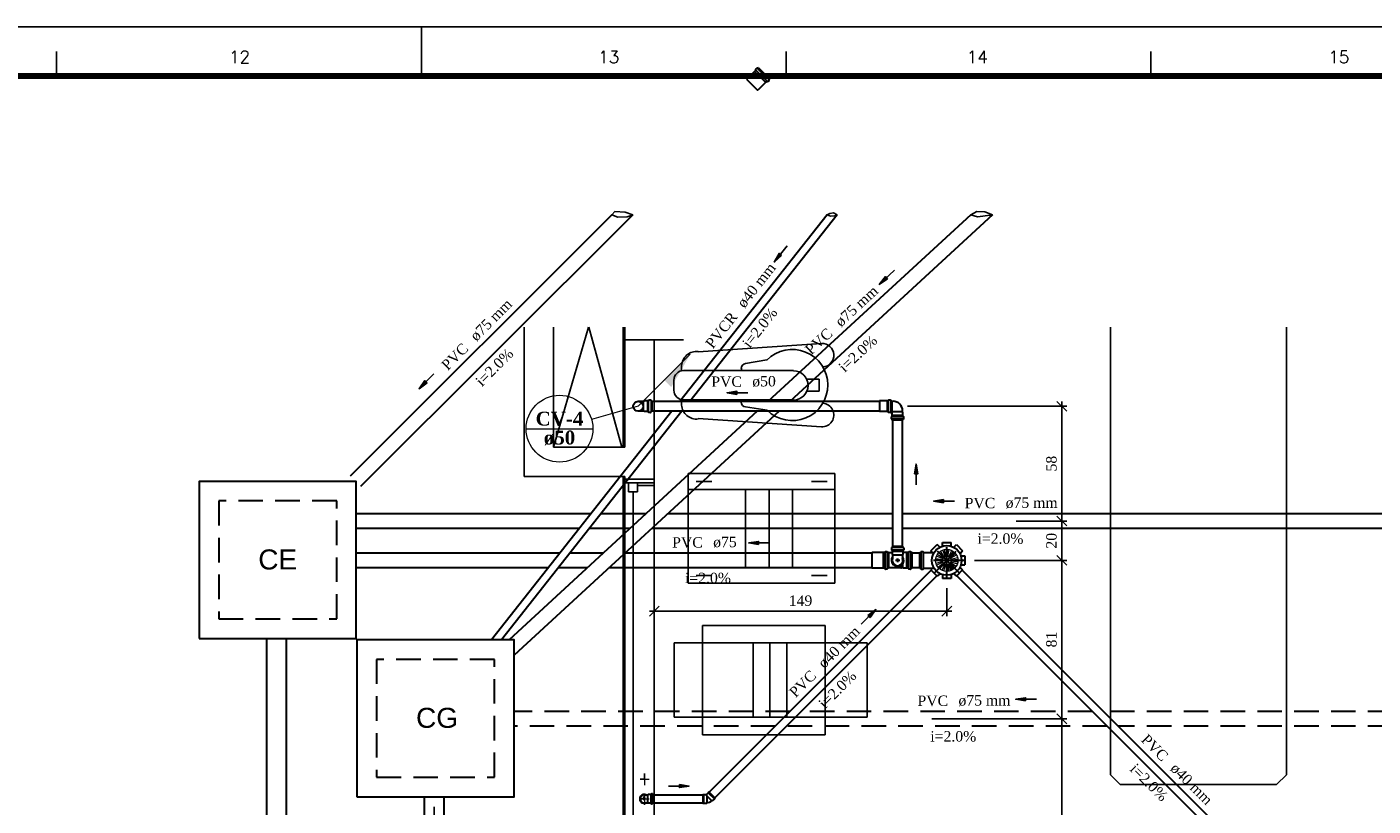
# Model space of a CAD drawing. Header units: millimetres. Extents: x 481 to 729890, y -1 to 83.
# Tile 54 of 60: x 562 to 589, y 67 to 83. Entities that reach past the tile are written whole.
import ezdxf

# ---------------------------------------------------------------- set-up
doc = ezdxf.new("R2010")
doc.units = ezdxf.units.MM
doc.header["$MEASUREMENT"] = 0
doc.linetypes.add('DASHDOT', pattern=[25.4, 12.7, -6.35, 0, -6.35])
doc.linetypes.add('Dashed', pattern=[0.75, 0.5, -0.25])
doc.layers.add('3', color=1, linetype='Continuous')
doc.layers.add('Margem', color=4, linetype='Continuous')
for name, color, linetype, lineweight in [('CV-Colunas', 7, 'Continuous', 20), ('CV-Indicação coluna', 5, 'Continuous', 20), ('CV-Sentido tubo', 7, 'Continuous', 20), ('CV-Seção tubo', 1, 'Continuous', 30), ('CV-Textos coluna', 7, 'Continuous', 20), ('CV-Textos tubo', 7, 'Continuous', 20), ('Nível 1', 7, 'Continuous', 5), ('Simbolos', 1, 'Continuous', 30), ('SIMBOLOS INT', 8, 'Continuous', 5), ('Simbolos_int', 1, 'Continuous', 30), ('TQ-Sentido tubo', 7, 'Continuous', 20), ('TQ-Seção tubo', 1, 'Continuous', 30), ('TQ-Textos tubo', 7, 'Continuous', 20)]:
    doc.layers.add(name, color=color, linetype=linetype, lineweight=lineweight)
doc.styles.add('Arial', font='arial.ttf')
doc.styles.add('ROMANS', font='ROMANS')
doc.styles.add('TimesNewRoman', font='times.ttf')
doc.styles.add('TimesNewRomanN', font='timesbd.ttf')
doc.dimstyles.get("Standard").update_dxf_attribs({"dimtxt": 0.18, "dimasz": 0.18, "dimexe": 0.18, "dimexo": 0.0625, "dimgap": 0.09, "dimtad": 0, "dimtih": 1, "dimtoh": 1, "dimdec": 4, "dimzin": 0, "dimdsep": 46, "dimtxsty": 'Standard', "dimcen": 0.09, "dimadec": 0, "dimazin": 0, "dimtfac": 1, "dimtdec": 4, "dimtofl": 0, "dimtmove": 0, "dimatfit": 3, "dimfxl": 0, "dimtolj": 1, "dimtzin": 0, "dimarcsym": 0})
doc.dimstyles.new('UM_25.000000', dxfattribs={"dimtxt": 0.18, "dimasz": 0.2, "dimexe": 0.1, "dimexo": 0.2, "dimgap": 0, "dimtad": 1, "dimtih": 1, "dimtoh": 1, "dimdec": 1, "dimlfac": 25, "dimzin": 0, "dimdsep": 46, "dimtxsty": 'Standard', "dimblk": 'CLOSED', "dimblk1": 'CLOSED', "dimblk2": 'CLOSED', "dimcen": 0.09, "dimdle": 0.1, "dimadec": 1, "dimazin": 2, "dimtfac": 1, "dimtdec": 4, "dimtofl": 0, "dimtmove": 0, "dimatfit": 3, "dimldrblk": 'CLOSED', "dimfxl": 0, "dimtolj": 1, "dimarcsym": 0})

# ---------------------------------------------------------------- blocks, each defined once
blk = doc.blocks.new('_OBLIQUE')
at = {"color": 0, "linetype": 'ByBlock', "lineweight": -2}
blk.add_line((-0.5, -0.5), (0.5, 0.5), dxfattribs=at)
blk = doc.blocks.new('*D28')
at = {"color": 0, "linetype": 'Continuous', "lineweight": -2}
for p, q in [((580.538, 71.448), (580.538, 70.879)), ((574.484, 70.979), (580.638, 70.979)), ((574.584, 69.137), (574.584, 71.079))]:
    blk.add_line(p, q, dxfattribs=at)
at = {"layer": 'Defpoints', "color": 0}
for p in [(580.538, 71.648), (580.538, 70.979), (574.584, 68.937)]:
    blk.add_point(p, dxfattribs=at)
at = {"color": 0, "lineweight": -2, "xscale": 0.2, "yscale": 0.2, "zscale": 0.2, "rotation": 180}
blk.add_blockref('_OBLIQUE', (574.584, 70.979), dxfattribs=at)
at = {"color": 0, "lineweight": -2, "xscale": 0.2, "yscale": 0.2, "zscale": 0.2}
blk.add_blockref('_OBLIQUE', (580.538, 70.979), dxfattribs=at)
at = {"color": 7, "insert": (577.561, 71.191), "char_height": 0.2118, "attachment_point": 5, "rotation": 0.0057, "style": 'TimesNewRoman'}
blk.add_mtext('\\A1;149', dxfattribs=at)
blk = doc.blocks.new('*D36')
at = {"color": 0, "linetype": 'Continuous', "lineweight": -2}
for p, q in [((580.237, 68.787), (582.98, 68.787)), ((582.88, 63.952), (582.88, 68.887)), ((582.74, 64.052), (582.98, 64.052))]:
    blk.add_line(p, q, dxfattribs=at)
at = {"layer": 'Defpoints', "color": 0}
for p in [(580.037, 68.787), (582.88, 68.787), (582.54, 64.052)]:
    blk.add_point(p, dxfattribs=at)
at = {"color": 0, "lineweight": -2, "xscale": 0.2, "yscale": 0.2, "zscale": 0.2}
for p, rotation in [((582.88, 68.787), 90), ((582.88, 64.052), 270)]:
    blk.add_blockref('_OBLIQUE', p, dxfattribs=dict(at, rotation=rotation))
at = {"color": 7, "insert": (582.668, 66.419), "char_height": 0.2118, "attachment_point": 5, "rotation": 90, "style": 'TimesNewRoman'}
blk.add_mtext('\\A1;118', dxfattribs=at)
blk = doc.blocks.new('*D37')
at = {"color": 0, "linetype": 'Continuous', "lineweight": -2}
for p, q in [((582.881, 68.687), (582.881, 72.114)), ((581.104, 72.014), (582.981, 72.014)), ((580.237, 68.787), (582.981, 68.787))]:
    blk.add_line(p, q, dxfattribs=at)
at = {"layer": 'Defpoints', "color": 0}
for p in [(580.904, 72.014), (582.881, 72.014), (580.037, 68.787)]:
    blk.add_point(p, dxfattribs=at)
at = {"color": 0, "lineweight": -2, "xscale": 0.2, "yscale": 0.2, "zscale": 0.2}
for p, rotation in [((582.881, 72.014), 90), ((582.881, 68.787), 270)]:
    blk.add_blockref('_OBLIQUE', p, dxfattribs=dict(at, rotation=rotation))
at = {"color": 7, "insert": (582.669, 70.4), "char_height": 0.2118, "attachment_point": 5, "rotation": 90, "style": 'TimesNewRoman'}
blk.add_mtext('\\A1;81', dxfattribs=at)
blk = doc.blocks.new('*D38')
at = {"color": 0, "linetype": 'Continuous', "lineweight": -2}
for p, q in [((582.881, 71.914), (582.881, 72.915)), ((581.949, 72.815), (582.981, 72.815)), ((581.104, 72.014), (582.981, 72.014))]:
    blk.add_line(p, q, dxfattribs=at)
at = {"layer": 'Defpoints', "color": 0}
for p in [(581.749, 72.815), (582.881, 72.815), (580.904, 72.014)]:
    blk.add_point(p, dxfattribs=at)
at = {"color": 0, "lineweight": -2, "xscale": 0.2, "yscale": 0.2, "zscale": 0.2}
for p, rotation in [((582.881, 72.815), 90), ((582.881, 72.014), 270)]:
    blk.add_blockref('_OBLIQUE', p, dxfattribs=dict(at, rotation=rotation))
at = {"color": 7, "insert": (582.669, 72.414), "char_height": 0.2118, "attachment_point": 5, "rotation": 90, "style": 'TimesNewRoman'}
blk.add_mtext('\\A1;20', dxfattribs=at)
blk = doc.blocks.new('*D39')
at = {"color": 0, "linetype": 'Continuous', "lineweight": -2}
for p, q in [((570.104, 66.997), (570.104, 65.578)), ((573.987, 61.531), (573.987, 65.778)), ((574.087, 65.678), (570.004, 65.678))]:
    blk.add_line(p, q, dxfattribs=at)
at = {"layer": 'Defpoints', "color": 0}
for p in [(570.104, 67.197), (570.104, 65.678), (573.987, 61.331)]:
    blk.add_point(p, dxfattribs=at)
at = {"color": 0, "lineweight": -2, "xscale": 0.2, "yscale": 0.2, "zscale": 0.2, "rotation": 180}
blk.add_blockref('_OBLIQUE', (570.104, 65.678), dxfattribs=at)
at = {"color": 0, "lineweight": -2, "xscale": 0.2, "yscale": 0.2, "zscale": 0.2}
blk.add_blockref('_OBLIQUE', (573.987, 65.678), dxfattribs=at)
at = {"color": 7, "insert": (572.046, 65.89), "char_height": 0.2118, "attachment_point": 5, "rotation": 0.0057, "style": 'TimesNewRoman'}
blk.add_mtext('\\A1;97', dxfattribs=at)
blk = doc.blocks.new('*D40')
at = {"color": 0, "linetype": 'Continuous', "lineweight": -2}
for p, q in [((570.104, 66.997), (570.104, 65.578)), ((566.892, 66.527), (566.892, 65.578)), ((570.204, 65.678), (566.792, 65.678))]:
    blk.add_line(p, q, dxfattribs=at)
at = {"layer": 'Defpoints', "color": 0}
for p in [(570.104, 67.197), (566.892, 66.727), (566.892, 65.678)]:
    blk.add_point(p, dxfattribs=at)
at = {"color": 0, "lineweight": -2, "xscale": 0.2, "yscale": 0.2, "zscale": 0.2, "rotation": 180}
blk.add_blockref('_OBLIQUE', (566.892, 65.678), dxfattribs=at)
at = {"color": 0, "lineweight": -2, "xscale": 0.2, "yscale": 0.2, "zscale": 0.2}
blk.add_blockref('_OBLIQUE', (570.104, 65.678), dxfattribs=at)
at = {"color": 7, "insert": (568.498, 65.89), "char_height": 0.2118, "attachment_point": 5, "rotation": 0.0057, "style": 'TimesNewRoman'}
blk.add_mtext('\\A1;80', dxfattribs=at)
blk = doc.blocks.new('*D41')
at = {"color": 0, "linetype": 'Continuous', "lineweight": -2}
for p, q in [((579.738, 75.153), (582.981, 75.153)), ((582.881, 72.715), (582.881, 75.253)), ((581.949, 72.815), (582.981, 72.815))]:
    blk.add_line(p, q, dxfattribs=at)
at = {"layer": 'Defpoints', "color": 0}
for p in [(579.538, 75.153), (582.881, 75.153), (581.749, 72.815)]:
    blk.add_point(p, dxfattribs=at)
at = {"color": 0, "lineweight": -2, "xscale": 0.2, "yscale": 0.2, "zscale": 0.2}
for p, rotation in [((582.881, 75.153), 90), ((582.881, 72.815), 270)]:
    blk.add_blockref('_OBLIQUE', p, dxfattribs=dict(at, rotation=rotation))
at = {"color": 7, "insert": (582.669, 73.984), "char_height": 0.2118, "attachment_point": 5, "rotation": 90, "style": 'TimesNewRoman'}
blk.add_mtext('\\A1;58', dxfattribs=at)

msp = doc.modelspace()

# ---------------------------------------------------------------- hatches: boundary and pattern name
at = {"layer": 'CV-Colunas', "linetype": 'Continuous'}
msp.add_hatch(color=256, dxfattribs=at).paths.add_polyline_path([(574.7881, 75.6829), (574.9295, 75.5414), (575.3184, 76.2132), (574.7881, 75.6829)])

# ---------------------------------------------------------------- linework, layer by layer
at = {"color": 7}
for p, q in [((571.9353, 76.7647), (571.9353, 73.7237)), ((572.5353, 74.3207), (572.5353, 76.7647)), ((573.2473, 76.7647), (572.5353, 74.3207)), ((573.9273, 74.3207), (573.2553, 76.7647)), ((573.9543, 76.7647), (573.9543, 74.3207)), ((573.9873, 76.7647), (573.9873, 74.3207)), ((583.8723, 76.7647), (583.8723, 67.6487)), ((587.4543, 67.6487), (587.4543, 76.7647)), ((574.5843, 76.5077), (573.9873, 76.5077)), ((574.5843, 73.6667), (574.5843, 76.5077)), ((574.5843, 76.5077), (575.1813, 76.5077)), ((577.9863, 76.4297), (575.4813, 76.2647)), ((575.1393, 75.9767), (575.1393, 75.8807)), ((576.3573, 75.9287), (576.3573, 75.8807)), ((576.8763, 76.0967), (576.4383, 76.0247)), ((574.9803, 75.6827), (574.9803, 75.4817)), ((577.4163, 75.8807), (575.1813, 75.8807)), ((577.6923, 75.7037), (577.9383, 75.7037)), ((577.9383, 75.7037), (577.9383, 75.4637)), ((577.6923, 75.4637), (577.9383, 75.4637)), ((575.1393, 75.2837), (575.1393, 75.1787)), ((577.4163, 75.2837), (575.1813, 75.2837)), ((576.3573, 75.2837), (576.3573, 75.2357)), ((576.8823, 75.0707), (576.4383, 75.1427)), ((577.9863, 74.7347), (575.4813, 74.9027)), ((573.9873, 74.3207), (572.5353, 74.3207)), ((571.9353, 73.7237), (573.9873, 73.7237)), ((573.9543, 73.7237), (573.9543, 60.3947)), ((573.9873, 73.7237), (573.9873, 73.6667)), ((575.2773, 71.5517), (575.2773, 73.7807)), ((575.2773, 73.7807), (578.2593, 73.7807)), ((578.2593, 73.7807), (578.2593, 71.5517)), ((573.9873, 73.6667), (573.9873, 73.5947)), ((573.9873, 73.6667), (574.5843, 73.6667)), ((573.9873, 73.5947), (573.9873, 73.6667)), ((574.2423, 73.5947), (573.9873, 73.5947)), ((574.5843, 73.5947), (573.9873, 73.5947)), ((573.9873, 73.5947), (574.5843, 73.5947)), ((573.9873, 61.4027), (573.9873, 73.5947)), ((574.0623, 73.5947), (574.2423, 73.5947)), ((574.0623, 73.5947), (574.0623, 73.4117)), ((574.2423, 73.5947), (574.2423, 73.4117)), ((574.2423, 73.5947), (574.2423, 73.5407)), ((574.5843, 73.5407), (574.2423, 73.5407)), ((574.5843, 73.5407), (574.5843, 73.6667)), ((574.5843, 73.6667), (574.5843, 73.5947)), ((574.5843, 73.5947), (574.5843, 61.4027)), ((575.2773, 73.4597), (578.2593, 73.4597)), ((575.4363, 73.6187), (575.7573, 73.6187)), ((576.4443, 71.8697), (576.4443, 73.4597)), ((576.9243, 71.8697), (576.9243, 73.4597)), ((577.4013, 71.8697), (577.4013, 73.4597)), ((577.7823, 73.6187), (578.1003, 73.6187)), ((574.0623, 73.4117), (574.2423, 73.4117)), ((574.1523, 73.4117), (574.1523, 61.5827)), ((578.2593, 71.8697), (575.2773, 71.8697)), ((578.2593, 71.5517), (575.2773, 71.5517)), ((575.7573, 71.7077), (575.4363, 71.7077)), ((578.1003, 71.7077), (577.7823, 71.7077)), ((575.5653, 70.6907), (578.0643, 70.6907)), ((575.5653, 70.3337), (575.5653, 70.6907)), ((578.0643, 70.6907), (578.0643, 70.3337)), ((574.9923, 70.3337), (578.9193, 70.3337)), ((574.9923, 68.8187), (574.9923, 70.3337)), ((576.5943, 68.8187), (576.5943, 70.3337)), ((576.9393, 68.8187), (576.9393, 70.3337)), ((577.2813, 68.8187), (577.2813, 70.3337)), ((578.9193, 70.3337), (578.9193, 68.8187)), ((578.9193, 68.8187), (574.9923, 68.8187)), ((575.5653, 68.4617), (575.5653, 68.8187)), ((578.0643, 68.8187), (578.0643, 68.4617)), ((578.0643, 68.4617), (575.5653, 68.4617)), ((583.8723, 67.6487), (584.0673, 67.4507)), ((584.0673, 67.4507), (587.2503, 67.4507)), ((587.2503, 67.4507), (587.4543, 67.6487))]:
    msp.add_line(p, q, dxfattribs=at)
at = {"color": 7, "linetype": 'Continuous'}
for p, q in [((575.5653, 68.8187), (575.5653, 70.3337)), ((578.0643, 68.8187), (578.0643, 70.3337))]:
    msp.add_line(p, q, dxfattribs=at)
at = {"color": 7}
for centre, radius, start, end in [((575.4423, 75.9677), 0.3013, 83.0865, 177.097), ((577.3923, 75.5867), 0.725, 225.115, 135.47), ((578.0013, 76.1927), 0.2388, 273.907, 93.5999), ((576.4563, 75.9227), 0.1013, 98.4951, 178.966), ((575.1813, 75.6827), 0.199, 90, 180), ((577.4163, 75.5777), 0.2985, 270, 90), ((575.1813, 75.4817), 0.199, 180, 270), ((575.4423, 75.1937), 0.3013, 182.903, 276.914), ((576.4563, 75.2387), 0.1013, 181.034, 261.505), ((578.0013, 74.9747), 0.2388, 266.4, 86.7051)]:
    msp.add_arc(centre, radius, start, end, dxfattribs=at)
at = {"layer": '3', "color": 1}
for p, q in [((573.7831, 79.1191), (573.7216, 79.0555)), ((573.7216, 79.0555), (573.8418, 79.0062)), ((573.9954, 79.11), (573.7831, 79.1191)), ((573.8418, 79.0062), (574.0315, 79.0152)), ((574.1459, 79.0555), (573.9954, 79.11)), ((574.0315, 79.0152), (574.1459, 79.0555)), ((581.1473, 79.1228), (581.0245, 79.0555)), ((581.0245, 79.0555), (581.1615, 79.0085)), ((581.3139, 79.1132), (581.1473, 79.1228)), ((581.1615, 79.0085), (581.2711, 79.0228)), ((581.2711, 79.0228), (581.4672, 79.0555)), ((581.4672, 79.0555), (581.3139, 79.1132))]:
    msp.add_line(p, q, dxfattribs=at)
at = {"layer": '3', "color": 5}
for p, q in [((578.1608, 79.0765), (578.1024, 79.0555)), ((578.1024, 79.0555), (578.1741, 79.0278)), ((578.2316, 79.0942), (578.1608, 79.0765)), ((578.1741, 79.0278), (578.2581, 79.0323)), ((578.3062, 79.0555), (578.2316, 79.0942)), ((578.2581, 79.0323), (578.3062, 79.0555))]:
    msp.add_line(p, q, dxfattribs=at)
at = {"layer": 'CV-Colunas', "linetype": 'Continuous'}
msp.add_line((574.2578, 75.1525), (575.3184, 76.2132), dxfattribs=at)
at = {"layer": 'CV-Indicação coluna'}
for p, q in [((574.2578, 75.1525), (573.3089, 74.8824)), ((571.9748, 74.6962), (573.3348, 74.6962))]:
    msp.add_line(p, q, dxfattribs=at)
msp.add_circle((572.6548, 74.6962), 0.68, dxfattribs=at)
at = {"layer": 'CV-Seção tubo'}
for p, q in [((579.1689, 75.2525), (574.5378, 75.2525)), ((579.1689, 75.0525), (574.5378, 75.0525)), ((579.4378, 72.2937), (579.4378, 74.8725)), ((579.6378, 72.2937), (579.6378, 74.8725))]:
    msp.add_line(p, q, dxfattribs=at)
at = {"layer": 'Margem', "color": 1}
for p, q in [((628.2443, 82.8807), (480.7443, 82.8807)), ((569.8443, 82.8807), (569.8443, 81.8807)), ((562.4193, 82.3807), (562.4193, 81.8807)), ((577.2693, 82.3807), (577.2693, 81.8807)), ((584.6943, 82.3807), (584.6943, 81.8807))]:
    msp.add_line(p, q, dxfattribs=at)
at = {"layer": 'Margem', "lineweight": 100}
msp.add_line((483.2443, 81.8807), (627.2443, 81.8807), dxfattribs=at)
at = {"layer": 'Nível 1'}
for p, q in [((580.4559, 72.0457), (580.3269, 72.0977)), ((580.4629, 72.0597), (580.3449, 72.1317)), ((580.4759, 72.0767), (580.3789, 72.1757)), ((580.4879, 72.0857), (580.4089, 72.1997)), ((580.5069, 72.0957), (580.4579, 72.2257)), ((580.5209, 72.0997), (580.4949, 72.2367)), ((580.5429, 72.1017), (580.5499, 72.2397)), ((580.5569, 72.0997), (580.5879, 72.2347)), ((580.5779, 72.0917), (580.6399, 72.2157)), ((580.5899, 72.0847), (580.6729, 72.1957)), ((580.6059, 72.0697), (580.7129, 72.1577)), ((580.6139, 72.0567), (580.7349, 72.1257)), ((580.6229, 72.0377), (580.7559, 72.0747)), ((580.4499, 72.0107), (580.3109, 72.0057)), ((580.4509, 72.0257), (580.3129, 72.0437)), ((580.4539, 71.9897), (580.3199, 71.9507)), ((580.4589, 71.9757), (580.3339, 71.9147)), ((580.4709, 71.9577), (580.3639, 71.8687)), ((580.4809, 71.9467), (580.3909, 71.8407)), ((580.4989, 71.9347), (580.4369, 71.8107)), ((580.5129, 71.9297), (580.4729, 71.7967)), ((580.5339, 71.9257), (580.5279, 71.7877)), ((580.5489, 71.9267), (580.5659, 71.7887)), ((580.5539, 71.9277), (580.5789, 71.7907)), ((580.5699, 71.9317), (580.6199, 71.8027)), ((580.5739, 71.9337), (580.6319, 71.8077)), ((580.5829, 71.9387), (580.6549, 71.8197)), ((580.5869, 71.9407), (580.6659, 71.8267)), ((580.5999, 71.9517), (580.6979, 71.8537)), ((580.6039, 71.9557), (580.7069, 71.8627)), ((580.6129, 71.9677), (580.7299, 71.8937)), ((580.6219, 71.9867), (580.7539, 71.9437)), ((580.6249, 72.0227), (580.7639, 72.0367)), ((580.6249, 72.0017), (580.7619, 71.9817))]:
    msp.add_line(p, q, dxfattribs=at)
for radius in [0.2267, 0.0878]:
    msp.add_circle((580.5379, 72.0137), radius, dxfattribs=at)
at = {"layer": 'Simbolos'}
for p, q in [((576.6267, 81.9733), (576.4669, 81.8135)), ((576.6507, 81.9988), (576.6267, 81.9748)), ((576.6267, 81.9748), (576.6267, 81.9733)), ((576.6507, 82.0045), (576.6444, 82.0122)), ((576.6698, 82.0419), (576.6451, 82.0172)), ((576.6854, 82.0363), (576.6748, 82.0426)), ((576.703, 82.0497), (576.6903, 82.037)), ((576.703, 82.0497), (576.9279, 81.8248)), ((576.4669, 81.8135), (576.4669, 81.8107)), ((576.4669, 81.8107), (576.6889, 81.5887)), ((576.8515, 81.7485), (576.6917, 81.5887)), ((576.853, 81.7485), (576.8515, 81.7485)), ((576.877, 81.7725), (576.853, 81.7485)), ((576.8827, 81.7725), (576.8904, 81.7662)), ((576.9201, 81.7916), (576.8954, 81.7669)), ((576.9145, 81.8072), (576.9208, 81.7966)), ((576.9279, 81.8248), (576.9152, 81.8121)), ((576.6917, 81.5887), (576.6889, 81.5887)), ((579.3249, 75.2615), (579.1689, 75.2615)), ((579.3259, 75.2615), (579.3249, 75.2615)), ((579.3449, 75.2615), (579.3259, 75.2615)), ((579.3499, 75.2765), (579.3489, 75.2655)), ((579.3889, 75.2795), (579.3539, 75.2795)), ((579.3929, 75.2765), (579.3959, 75.2645)), ((579.4169, 75.2615), (579.3999, 75.2615)), ((579.4438, 75.2535), (579.4168, 75.2535)), ((579.4169, 75.2615), (579.4169, 75.0435)), ((579.3249, 75.0435), (579.1689, 75.0435)), ((579.3259, 75.0435), (579.3249, 75.0435)), ((579.3449, 75.0435), (579.3259, 75.0435)), ((579.3499, 75.0285), (579.3489, 75.0395)), ((579.3889, 75.0255), (579.3539, 75.0255)), ((579.3929, 75.0285), (579.3959, 75.0405)), ((579.4169, 75.0435), (579.3999, 75.0435)), ((579.4108, 74.9005), (579.4108, 74.9355)), ((579.4138, 74.9395), (579.4248, 74.9405)), ((579.4138, 74.8965), (579.4258, 74.8935)), ((579.6608, 74.9005), (579.4148, 74.9005)), ((579.4328, 75.0515), (579.4168, 75.0515)), ((579.4288, 75.0315), (579.4368, 75.0385)), ((579.4288, 74.9645), (579.4288, 75.0315)), ((579.4288, 74.9635), (579.4288, 74.9645)), ((579.4288, 74.9445), (579.4288, 74.9635)), ((579.4288, 74.8725), (579.4288, 74.8895)), ((579.6468, 74.8725), (579.4288, 74.8725)), ((579.4368, 75.0385), (579.4368, 75.0475)), ((579.6388, 75.0385), (579.6388, 75.0585)), ((579.6468, 75.0315), (579.6388, 75.0385)), ((579.6468, 74.9645), (579.6468, 75.0315)), ((579.6468, 74.9635), (579.6468, 74.9645)), ((579.6468, 74.9445), (579.6468, 74.9635)), ((579.6468, 74.8725), (579.6468, 74.8895)), ((579.6618, 74.8965), (579.6498, 74.8935)), ((579.6618, 74.9395), (579.6508, 74.9405)), ((579.6648, 74.9005), (579.6648, 74.9355)), ((580.4479, 72.3797), (580.6279, 72.3797)), ((580.4479, 72.3797), (580.6279, 72.3797)), ((580.4479, 72.3067), (580.4479, 72.3797)), ((580.4479, 72.3067), (580.4479, 72.3797)), ((580.6279, 72.3067), (580.6279, 72.3797)), ((580.6279, 72.3067), (580.6279, 72.3797)), ((579.0179, 72.1727), (579.0159, 72.1707)), ((579.0159, 72.1707), (579.0159, 71.8567)), ((579.2439, 72.1727), (579.0179, 72.1727)), ((579.2449, 72.1737), (579.2439, 72.1727)), ((579.2789, 72.1737), (579.2449, 72.1737)), ((579.2829, 72.1777), (579.2839, 72.1877)), ((579.3229, 72.1907), (579.2879, 72.1907)), ((579.3299, 72.1757), (579.3269, 72.1877)), ((579.3519, 72.1727), (579.3339, 72.1727)), ((579.4288, 72.1647), (579.3518, 72.1647)), ((579.3519, 72.1727), (579.3519, 71.8547)), ((579.4108, 72.2657), (579.4108, 72.2307)), ((579.4138, 72.2697), (579.4258, 72.2727)), ((579.4138, 72.2267), (579.4248, 72.2257)), ((579.6468, 72.2937), (579.4288, 72.2937)), ((579.4288, 72.2937), (579.4288, 72.2767)), ((579.4288, 72.2217), (579.4288, 72.2027)), ((579.4288, 72.2027), (579.4288, 72.2017)), ((579.4288, 72.2017), (579.4288, 72.1347)), ((579.4288, 72.1347), (579.4368, 72.1277)), ((579.4368, 72.1277), (579.4368, 72.0547)), ((579.6468, 72.1347), (579.6388, 72.1277)), ((579.6388, 72.1277), (579.6388, 72.0547)), ((579.6468, 72.2937), (579.6468, 72.2767)), ((579.6468, 72.2217), (579.6468, 72.2027)), ((579.6468, 72.2027), (579.6468, 72.2017)), ((579.6468, 72.2017), (579.6468, 72.1347)), ((579.6518, 72.1717), (579.6468, 72.1667)), ((579.6618, 72.2697), (579.6498, 72.2727)), ((579.6618, 72.2267), (579.6508, 72.2257)), ((579.7228, 72.1717), (579.6518, 72.1717)), ((579.6648, 72.2657), (579.6648, 72.2307)), ((579.7238, 72.1727), (579.7228, 72.1717)), ((579.7578, 72.1727), (579.7238, 72.1727)), ((579.7618, 72.1767), (579.7628, 72.1877)), ((579.8018, 72.1907), (579.7668, 72.1907)), ((579.8088, 72.1757), (579.8058, 72.1877)), ((579.8308, 72.1727), (579.8128, 72.1727)), ((579.8308, 71.8547), (579.8308, 72.1727)), ((579.9879, 71.8537), (579.9879, 72.1737)), ((579.9879, 72.1737), (580.0079, 72.1737)), ((580.0129, 72.1877), (580.0119, 72.1777)), ((580.0169, 72.1917), (580.0549, 72.1917)), ((580.0589, 72.1877), (580.0599, 72.1777)), ((580.0639, 72.1737), (580.2789, 72.1737)), ((580.2159, 72.2087), (580.3429, 72.3357)), ((580.2509, 72.1737), (580.2159, 72.2087)), ((580.3949, 72.2847), (580.3429, 72.3357)), ((580.6809, 72.2847), (580.7329, 72.3357)), ((580.6809, 72.2847), (580.7329, 72.3357)), ((580.7329, 72.3357), (580.8599, 72.2087)), ((580.7329, 72.3357), (580.8599, 72.2087)), ((580.8089, 72.1567), (580.8599, 72.2087)), ((580.8089, 72.1567), (580.8599, 72.2087)), ((580.8309, 72.1037), (580.9039, 72.1037)), ((580.8309, 72.1037), (580.9039, 72.1037)), ((580.9039, 72.1037), (580.9039, 71.9237)), ((580.9039, 72.1037), (580.9039, 71.9237)), ((579.0179, 71.8547), (579.0159, 71.8567)), ((579.2439, 71.8547), (579.0179, 71.8547)), ((579.2449, 71.8537), (579.2439, 71.8547)), ((579.2789, 71.8537), (579.2449, 71.8537)), ((579.2829, 71.8497), (579.2839, 71.8397)), ((579.3229, 71.8367), (579.2879, 71.8367)), ((579.3299, 71.8517), (579.3269, 71.8397)), ((579.3519, 71.8547), (579.3339, 71.8547)), ((579.6048, 71.8627), (579.3518, 71.8627)), ((579.6048, 71.8617), (579.6058, 71.8557)), ((579.6178, 71.8557), (579.6058, 71.8557)), ((579.6448, 71.8627), (579.6178, 71.8627)), ((579.6178, 71.8617), (579.6178, 71.8557)), ((579.6518, 71.8557), (579.6448, 71.8627)), ((579.7228, 71.8557), (579.6518, 71.8557)), ((579.7238, 71.8547), (579.7228, 71.8557)), ((579.7578, 71.8547), (579.7238, 71.8547)), ((579.7618, 71.8507), (579.7628, 71.8397)), ((579.8018, 71.8367), (579.7668, 71.8367)), ((579.8088, 71.8517), (579.8058, 71.8397)), ((579.8308, 71.8547), (579.8128, 71.8547)), ((579.9879, 71.8537), (580.0079, 71.8537)), ((580.0129, 71.8397), (580.0119, 71.8497)), ((580.0169, 71.8357), (580.0549, 71.8357)), ((580.0589, 71.8397), (580.0599, 71.8497)), ((580.0639, 71.8537), (580.2789, 71.8537)), ((580.2509, 71.8537), (580.2159, 71.8187)), ((580.3429, 71.6917), (580.2159, 71.8187)), ((580.8599, 71.8187), (580.7329, 71.6917)), ((580.8599, 71.8187), (580.7329, 71.6917)), ((580.8089, 71.8707), (580.8599, 71.8187)), ((580.8089, 71.8707), (580.8599, 71.8187)), ((580.8309, 71.9237), (580.9039, 71.9237)), ((580.8309, 71.9237), (580.9039, 71.9237)), ((580.3949, 71.7427), (580.3429, 71.6917)), ((580.4479, 71.7207), (580.4479, 71.6477)), ((580.6279, 71.6477), (580.4479, 71.6477)), ((580.6279, 71.7207), (580.6279, 71.6477)), ((580.6809, 71.7427), (580.7329, 71.6917)), ((580.6809, 71.7427), (580.7329, 71.6917)), ((574.3793, 67.2377), (574.4183, 67.2377)), ((574.4183, 67.2377), (574.4563, 67.2377)), ((574.4613, 67.2437), (574.4563, 67.2377)), ((574.5183, 67.2437), (574.4613, 67.2437)), ((574.5233, 67.2517), (574.5223, 67.2477)), ((574.5463, 67.2557), (574.5273, 67.2557)), ((574.5503, 67.2527), (574.5513, 67.2467)), ((574.5673, 67.2437), (574.5553, 67.2437)), ((574.5673, 67.2437), (574.5673, 67.0667)), ((575.572, 67.2477), (575.588, 67.2477)), ((575.572, 67.2477), (575.572, 67.0657)), ((575.588, 67.2477), (575.592, 67.2437)), ((575.592, 67.2437), (575.646, 67.2437)), ((575.684, 67.2817), (575.646, 67.2437)), ((575.695, 67.2987), (575.684, 67.2877)), ((575.684, 67.2877), (575.684, 67.2817)), ((575.695, 67.2987), (575.824, 67.1697)), ((575.807, 67.1587), (575.765, 67.1167)), ((575.813, 67.1587), (575.807, 67.1587)), ((575.824, 67.1697), (575.813, 67.1587)), ((574.3793, 67.0727), (574.4183, 67.0727)), ((574.4183, 67.0727), (574.4563, 67.0727)), ((574.4613, 67.0667), (574.4563, 67.0727)), ((574.5183, 67.0667), (574.4613, 67.0667)), ((574.5233, 67.0587), (574.5223, 67.0637)), ((574.5463, 67.0547), (574.5273, 67.0547)), ((574.5503, 67.0577), (574.5513, 67.0637)), ((574.5673, 67.0667), (574.5553, 67.0667)), ((575.572, 67.0657), (575.588, 67.0657)), ((575.588, 67.0657), (575.592, 67.0697)), ((575.592, 67.0697), (575.652, 67.0697)), ((575.652, 67.0697), (575.657, 67.0747)), ((575.765, 67.1167), (575.758, 67.1167))]:
    msp.add_line(p, q, dxfattribs=at)
at = {"layer": 'Simbolos', "color": 1}
for p, q in [((574.3718, 75.2535), (574.2578, 75.2535)), ((574.3788, 75.2615), (574.3718, 75.2535)), ((574.4458, 75.2615), (574.3788, 75.2615)), ((574.4468, 75.2615), (574.4458, 75.2615)), ((574.4658, 75.2615), (574.4468, 75.2615)), ((574.4708, 75.2765), (574.4698, 75.2655)), ((574.5098, 75.2795), (574.4748, 75.2795)), ((574.5138, 75.2765), (574.5168, 75.2645)), ((574.5378, 75.2615), (574.5208, 75.2615)), ((574.5378, 75.2615), (574.5378, 75.0435)), ((574.3718, 75.0515), (574.2578, 75.0515)), ((574.3788, 75.0435), (574.3718, 75.0515)), ((574.4458, 75.0435), (574.3788, 75.0435)), ((574.4468, 75.0435), (574.4458, 75.0435)), ((574.4658, 75.0435), (574.4468, 75.0435)), ((574.4708, 75.0285), (574.4698, 75.0395)), ((574.5098, 75.0255), (574.4748, 75.0255)), ((574.5138, 75.0285), (574.5168, 75.0405)), ((574.5378, 75.0435), (574.5208, 75.0435))]:
    msp.add_line(p, q, dxfattribs=at)
at = {"layer": 'Simbolos', "linetype": 'Continuous'}
msp.add_lwpolyline([(565.3199, 70.4237), (568.5199, 70.4237), (568.5199, 73.6237), (565.3199, 73.6237), (565.3199, 70.4237)], close=True, dxfattribs=at)
at = {"layer": 'Simbolos', "color": 5, "linetype": 'Continuous'}
msp.add_lwpolyline([(568.5311, 67.1972), (571.7311, 67.1972), (571.7311, 70.3972), (568.5311, 70.3972), (568.5311, 67.1972)], close=True, dxfattribs=at)
at = {"layer": 'Simbolos', "color": 1}
msp.add_circle((574.2578, 75.1525), 0.1014, dxfattribs=at)
at = {"layer": 'Simbolos'}
msp.add_circle((580.5379, 72.0137), 0.302, dxfattribs=at)
for centre, radius, start, end in [((576.6479, 82.0144), 0.004, 135, 220), ((576.6479, 82.0016), 0.004, 315, 40), ((576.6726, 82.0391), 0.004, 60, 135), ((576.6875, 82.0398), 0.004, 240, 315), ((576.8798, 81.7697), 0.004, 50, 135), ((576.8925, 81.7697), 0.004, 230, 315), ((576.918, 81.8093), 0.004, 135, 210), ((576.9173, 81.7944), 0.004, 315, 30), ((579.3449, 75.2655), 0.004, 270, 355), ((579.3539, 75.2755), 0.004, 90, 175), ((579.3889, 75.2755), 0.004, 15, 90), ((579.3999, 75.2655), 0.004, 195, 270), ((579.4438, 75.0585), 0.1956, 0, 90), ((579.3449, 75.0395), 0.004, 5, 90), ((579.3539, 75.0295), 0.004, 185, 270), ((579.3889, 75.0295), 0.004, 270, 345), ((579.3999, 75.0395), 0.004, 90, 165), ((579.4148, 74.9355), 0.004, 95, 180), ((579.4148, 74.9005), 0.004, 180, 255), ((579.4248, 74.9445), 0.004, 275, 0), ((579.4248, 74.8895), 0.004, 0, 75), ((579.4328, 75.0475), 0.004, 0, 90), ((579.6508, 74.9445), 0.004, 180, 265), ((579.6508, 74.8895), 0.004, 105, 180), ((579.6608, 74.9355), 0.004, 0, 85), ((579.6608, 74.9005), 0.004, 285, 0), ((579.2789, 72.1777), 0.004, 270, 355), ((579.2879, 72.1867), 0.004, 90, 175), ((579.3229, 72.1867), 0.004, 15, 90), ((579.3339, 72.1767), 0.004, 195, 270), ((579.4148, 72.2657), 0.004, 105, 180), ((579.4148, 72.2307), 0.004, 180, 265), ((579.4248, 72.2217), 0.004, 0.00007, 84.9999), ((579.4248, 72.2767), 0.004, 285, 0.00007), ((579.6508, 72.2767), 0.004, 180, 255), ((579.6508, 72.2217), 0.004, 94.9999, 180), ((579.6608, 72.2307), 0.004, 275, 0.00007), ((579.6608, 72.2657), 0.004, 0.00007, 74.9999), ((579.7578, 72.1767), 0.004, 270, 355), ((579.7668, 72.1867), 0.004, 89.9999, 175), ((579.8018, 72.1867), 0.004, 15.0003, 89.9999), ((579.8128, 72.1767), 0.004, 195, 270), ((580.0079, 72.1777), 0.004, 270, 355), ((580.0169, 72.1877), 0.004, 90, 175), ((580.0549, 72.1877), 0.004, 5.00001, 90), ((580.0639, 72.1777), 0.004, 185, 270), ((580.2789, 72.1797), 0.006, 270, 327.387), ((580.4419, 72.3067), 0.006, 288.161, 0.00001), ((580.6339, 72.3067), 0.006, 180, 251.839), ((580.6769, 72.2887), 0.006, 243.161, 315), ((580.8129, 72.1527), 0.006, 135, 206.839), ((580.8309, 72.1097), 0.006, 198.161, 270), ((579.2789, 71.8497), 0.004, 5, 90), ((579.2879, 71.8407), 0.004, 185, 270), ((579.3229, 71.8407), 0.004, 270, 345), ((579.3339, 71.8507), 0.004, 90, 165), ((579.5378, 72.0137), 0.1094, 157.953, 22.0469), ((579.7578, 71.8507), 0.004, 5.00008, 89.9999), ((579.7668, 71.8407), 0.004, 185, 270), ((579.8018, 71.8407), 0.004, 270, 345), ((579.8128, 71.8507), 0.004, 89.9999, 165), ((580.0079, 71.8497), 0.004, 5.00001, 90), ((580.0169, 71.8397), 0.004, 185, 270), ((580.0549, 71.8397), 0.004, 270, 355), ((580.0639, 71.8497), 0.004, 90, 175), ((580.2789, 71.8477), 0.006, 32.613, 90), ((580.8129, 71.8747), 0.006, 153.161, 225), ((580.8309, 71.9177), 0.006, 90, 161.839), ((580.4419, 71.7207), 0.006, 0.00001, 71.839), ((580.6339, 71.7207), 0.006, 108.161, 180), ((580.6769, 71.7387), 0.006, 45, 116.839), ((574.3793, 67.1557), 0.0823, 90, 270), ((574.5183, 67.2477), 0.004, 270, 355), ((574.5273, 67.2517), 0.004, 90, 175), ((574.5463, 67.2517), 0.004, 15, 90), ((574.5553, 67.2477), 0.004, 195, 270), ((574.5183, 67.0627), 0.004, 5, 90), ((574.5273, 67.0587), 0.004, 185, 270), ((574.5463, 67.0587), 0.004, 270, 345), ((574.5553, 67.0627), 0.004, 90, 165), ((575.621, 67.3047), 0.2337, 278.933, 306.067)]:
    msp.add_arc(centre, radius, start, end, dxfattribs=at)
at = {"layer": 'Simbolos', "color": 1}
for centre, start, end in [((574.4658, 75.2655), 270, 355), ((574.4748, 75.2755), 90, 175), ((574.5098, 75.2755), 15, 90), ((574.5208, 75.2655), 195, 270), ((574.4658, 75.0395), 5, 90), ((574.4748, 75.0295), 185, 270), ((574.5098, 75.0295), 270, 345), ((574.5208, 75.0395), 90, 165)]:
    msp.add_arc(centre, 0.004, start, end, dxfattribs=at)
at = {"layer": 'SIMBOLOS INT', "color": 1}
for p, q in [((574.3718, 75.0515), (574.3718, 75.2535)), ((574.4468, 75.0435), (574.4468, 75.2615)), ((574.4688, 75.2615), (574.4688, 75.0435)), ((574.5178, 75.2615), (574.5178, 75.0435))]:
    msp.add_line(p, q, dxfattribs=at)
at = {"layer": 'SIMBOLOS INT', "linetype": 'Continuous'}
for p, q in [((574.3843, 67.5557), (574.3003, 67.5557)), ((574.3003, 67.5557), (574.4833, 67.5557)), ((574.3843, 67.5557), (574.3843, 67.6697)), ((574.3843, 67.6697), (574.3843, 67.4357)), ((574.3843, 67.1567), (574.3003, 67.1567)), ((574.3003, 67.1567), (574.4833, 67.1567)), ((574.3843, 67.1567), (574.3843, 67.2677)), ((574.3843, 67.2677), (574.3843, 67.0337))]:
    msp.add_line(p, q, dxfattribs=at)
at = {"layer": 'Simbolos_int'}
for p, q in [((576.6267, 81.9748), (576.853, 81.7485)), ((576.6543, 82.0009), (576.8791, 81.7761)), ((576.6882, 82.0349), (576.9131, 81.81)), ((579.1689, 75.2615), (579.1689, 75.0435)), ((579.3259, 75.2615), (579.3259, 75.0435)), ((579.3479, 75.2615), (579.3479, 75.0435)), ((579.3969, 75.2615), (579.3969, 75.0435)), ((579.4168, 75.0515), (579.4168, 75.2535)), ((579.6468, 74.9635), (579.4288, 74.9635)), ((579.6468, 74.9415), (579.4288, 74.9415)), ((579.6468, 74.8925), (579.4288, 74.8925)), ((579.6388, 75.0385), (579.4368, 75.0385)), ((579.2449, 72.1737), (579.2449, 71.8537)), ((579.2829, 72.1727), (579.2829, 71.8547)), ((579.3309, 72.1727), (579.3309, 71.8547)), ((579.3518, 72.1647), (579.3518, 71.8627)), ((579.6468, 72.2737), (579.4288, 72.2737)), ((579.6468, 72.2247), (579.4288, 72.2247)), ((579.4288, 72.2027), (579.6468, 72.2027)), ((579.4368, 72.1277), (579.6388, 72.1277)), ((579.6448, 72.0827), (579.6448, 72.1327)), ((579.7228, 71.8557), (579.7228, 72.1717)), ((579.7608, 71.8547), (579.7608, 72.1727)), ((579.8098, 71.8547), (579.8098, 72.1727)), ((580.0119, 72.1737), (580.0119, 71.8537)), ((580.0599, 72.1737), (580.0599, 71.8537)), ((579.5848, 72.0137), (579.4948, 72.0137)), ((579.5378, 72.0137), (579.5378, 72.0527)), ((579.5378, 72.0527), (579.5378, 71.9787)), ((579.6048, 71.8617), (579.6048, 71.9057)), ((579.6178, 71.8617), (579.6178, 71.9147)), ((579.6448, 71.8627), (579.6448, 71.9437)), ((574.4073, 67.1557), (574.3453, 67.1557)), ((574.3793, 67.1287), (574.3793, 67.2037)), ((574.4563, 67.0727), (574.4563, 67.2377)), ((574.5223, 67.0667), (574.5223, 67.2437)), ((574.5523, 67.0667), (574.5523, 67.2437)), ((575.592, 67.0697), (575.592, 67.2437)), ((575.652, 67.2287), (575.646, 67.2437)), ((575.657, 67.2177), (575.652, 67.2287)), ((575.657, 67.2177), (575.657, 67.0747)), ((575.758, 67.1167), (575.657, 67.2177)), ((575.684, 67.2817), (575.807, 67.1587))]:
    msp.add_line(p, q, dxfattribs=at)
at = {"layer": 'Simbolos_int', "linetype": 'DASHDOT', "ltscale": 0.05}
for p, q in [((580.5379, 71.6477), (580.5379, 72.3797)), ((580.2789, 71.7547), (580.7969, 72.2727)), ((580.7969, 71.7547), (580.2789, 72.2727)), ((580.9039, 72.0137), (579.9879, 72.0137))]:
    msp.add_line(p, q, dxfattribs=at)
at = {"layer": 'Simbolos_int', "linetype": 'Dashed'}
msp.add_lwpolyline([(565.7199, 70.8237), (568.1199, 70.8237), (568.1199, 73.2237), (565.7199, 73.2237), (565.7199, 70.8237)], close=True, dxfattribs=at)
at = {"layer": 'Simbolos_int', "color": 5, "linetype": 'Dashed'}
msp.add_lwpolyline([(568.9311, 67.5972), (571.3311, 67.5972), (571.3311, 69.9972), (568.9311, 69.9972), (568.9311, 67.5972)], close=True, dxfattribs=at)
at = {"layer": 'Simbolos_int'}
for centre, radius, start, end in [((579.5378, 72.0137), 0.1272, 142.861, 37.1389), ((574.3793, 67.1557), 0.0912, 64.6232, 295.377)]:
    msp.add_arc(centre, radius, start, end, dxfattribs=at)
at = {"layer": 'TQ-Seção tubo'}
for p, q in [((573.7216, 79.0555), (568.3958, 73.7298)), ((574.1459, 79.0555), (568.608, 73.5176)), ((581.0245, 79.0555), (576.8977, 75.2525)), ((581.4672, 79.0555), (577.3404, 75.2525)), ((576.6807, 75.0525), (571.6295, 70.3977)), ((577.1233, 75.0525), (571.7311, 70.0834)), ((573.2973, 72.9649), (568.5199, 72.9649)), ((574.4153, 72.9649), (573.5011, 72.9649)), ((579.4378, 72.9649), (574.858, 72.9649)), ((595.1806, 72.9649), (579.6378, 72.9649)), ((573.0606, 72.6649), (568.5199, 72.6649)), ((574.0897, 72.6649), (573.2644, 72.6649)), ((579.4378, 72.6649), (574.5324, 72.6649)), ((595.1806, 72.6649), (579.6378, 72.6649)), ((572.6652, 72.1637), (568.5199, 72.1637)), ((573.5459, 72.1637), (572.869, 72.1637)), ((579.0159, 72.1637), (573.9886, 72.1637)), ((579.9879, 72.1637), (579.8309, 72.1637)), ((572.4285, 71.8637), (568.5199, 71.8637)), ((573.2203, 71.8637), (572.6323, 71.8637)), ((579.0159, 71.8637), (573.663, 71.8637)), ((575.7029, 67.2908), (580.2228, 71.8117)), ((579.9879, 71.8637), (579.8309, 71.8637)), ((587.3044, 65.3603), (580.8529, 71.8118)), ((575.816, 67.1777), (580.336, 71.6986)), ((587.1913, 65.2471), (580.7398, 71.6986)), ((566.6919, 70.4237), (566.6922, 60.0607)), ((567.0919, 70.4237), (567.0922, 60.0607)), ((574.5673, 67.2367), (575.572, 67.2367)), ((574.5673, 67.0767), (575.572, 67.0767))]:
    msp.add_line(p, q, dxfattribs=at)
at = {"layer": 'TQ-Seção tubo', "color": 5}
for p, q in [((578.1024, 79.0555), (575.1021, 75.2525)), ((578.3062, 79.0555), (575.3059, 75.2525)), ((574.9443, 75.0525), (571.2715, 70.3972)), ((575.1481, 75.0525), (571.4753, 70.3972))]:
    msp.add_line(p, q, dxfattribs=at)
at = {"layer": 'TQ-Seção tubo', "linetype": 'Dashed'}
for p, q in [((577.3489, 68.9372), (571.7311, 68.9372)), ((583.5012, 68.9372), (577.5752, 68.9372)), ((589.6103, 68.9372), (583.7275, 68.9372)), ((577.049, 68.6372), (571.7311, 68.6372)), ((583.8012, 68.6372), (577.2752, 68.6372)), ((589.6103, 68.6372), (584.0275, 68.6372))]:
    msp.add_line(p, q, dxfattribs=at)
at = {"layer": 'TQ-Seção tubo', "color": 5, "linetype": 'Continuous'}
for p, q in [((569.9032, 67.1972), (569.9034, 60.0607)), ((570.3032, 67.1972), (570.3034, 60.0607))]:
    msp.add_line(p, q, dxfattribs=at)

# ---------------------------------------------------------------- texts
at = {"layer": 'CV-Textos coluna', "char_height": 0.2824, "attachment_point": 8, "line_spacing_factor": 0.798, "style": 'TimesNewRomanN'}
for s, insert, width in [('CV-4', (572.6553, 74.7529), 1.808367), ('ø50', (572.6553, 74.3569), 1.196543)]:
    msp.add_mtext(s, dxfattribs=dict(at, insert=insert, width=width))
at = {"layer": 'CV-Textos tubo', "char_height": 0.2118, "line_spacing_factor": 0.798, "style": 'TimesNewRoman'}
for s, insert, width, attachment_point in [('PVC', (576.368, 75.5445), 1.071317, 9), ('ø50', (576.579, 75.5445), 0.829666, 7)]:
    msp.add_mtext(s, dxfattribs=dict(at, insert=insert, width=width, attachment_point=attachment_point))
at = {"layer": 'Margem', "color": 1, "char_height": 0.25, "width": 1.479069, "attachment_point": 8, "line_spacing_factor": 0.798, "style": 'ROMANS'}
for s, insert in [('12', (566.141, 82.1437)), ('13', (573.6575, 82.1437)), ('14', (581.1597, 82.1437)), ('15', (588.5185, 82.1437))]:
    msp.add_mtext(s, dxfattribs=dict(at, insert=insert))
at = {"layer": 'Simbolos', "insert": (566.5243, 71.8225), "char_height": 0.40857, "width": 1.530452, "attachment_point": 7, "line_spacing_factor": 0.798, "style": 'Arial'}
msp.add_mtext('CE', dxfattribs=at)
at = {"layer": 'Simbolos', "color": 5, "insert": (569.7353, 68.5965), "char_height": 0.40857, "width": 1.648593, "attachment_point": 7, "line_spacing_factor": 0.798, "style": 'Arial'}
msp.add_mtext('CG', dxfattribs=at)
at = {"layer": 'TQ-Textos tubo', "char_height": 0.2118, "line_spacing_factor": 0.798, "style": 'TimesNewRoman'}
for s, insert, width, attachment_point, rotation in [('ø40 mm', (576.4275, 77.1306), 1.825803, 7, 51.72663), ('ø75 mm', (578.3929, 76.7485), 1.825803, 7, 42.66244), ('ø75 mm', (570.9725, 76.4558), 1.825803, 7, 45.00011), ('PVCR', (576.2965, 76.9636), 1.439162, 9, 51.72663), ('i=2.0%', (576.8195, 76.6856), 1.613688, 8, 51.72663), ('PVC', (578.2369, 76.6055), 1.071317, 9, 42.66244), ('PVC', (570.8225, 76.3068), 1.071317, 9, 45.00011), ('i=2.0%', (578.8049, 76.1445), 1.613688, 8, 42.66244), ('i=2.0%', (571.4095, 75.8698), 1.613688, 8, 45.00011), ('ø40 mm', (578.0529, 69.7911), 1.825803, 7, 45.00583), ('PVC', (577.9039, 69.6421), 1.071317, 9, 45.00583), ('i=2.0%', (578.3909, 69.3041), 1.613688, 8, 45.00583), ('PVC', (584.9138, 67.9001), 1.071317, 9, 314.99989), ('i=2.0%', (584.5768, 67.4131), 1.613688, 8, 314.99989), ('ø40 mm', (585.0638, 67.7501), 1.825803, 7, 314.99989)]:
    msp.add_mtext(s, dxfattribs=dict(at, insert=insert, width=width, attachment_point=attachment_point, rotation=rotation))
for s, insert, width, attachment_point in [('PVC', (581.5253, 73.0706), 1.071317, 9), ('ø75 mm', (581.7373, 73.0706), 1.825803, 7), ('i=2.0%', (581.6313, 72.3476), 1.613688, 8), ('PVC', (575.5713, 72.2696), 1.071317, 9), ('ø75', (575.7833, 72.2696), 0.829666, 7), ('i=2.0%', (575.6773, 71.5456), 1.613688, 8), ('PVC', (580.5653, 69.0436), 1.071317, 9), ('ø75 mm', (580.7763, 69.0436), 1.825803, 7), ('i=2.0%', (580.6703, 68.3196), 1.613688, 8)]:
    msp.add_mtext(s, dxfattribs=dict(at, insert=insert, width=width, attachment_point=attachment_point))

# ---------------------------------------------------------------- dimensions: what is measured, and where the dimension line sits
at = {"linetype": 'Continuous'}
for base, p1, p2, text, picture, middle in [((582.8808, 75.1525), (581.7491, 72.8149), (579.5378, 75.1525), '58', '*D41', (582.669, 73.9837)), ((582.8806, 72.0137), (580.0367, 68.7872), (580.9039, 72.0137), '81', '*D37', (582.6688, 70.4005)), ((582.8803, 68.7872), (582.5403, 64.0517), (580.0367, 68.7872), '118', '*D36', (582.6685, 66.4195))]:
    dim = msp.add_linear_dim(base=base, p1=p1, p2=p2, angle=90, text=text, dimstyle='UM_25.000000', override={"dimtxt": 0.2118, "dimasz": 0.2, "dimexe": 0.1, "dimexo": 0.2, "dimtad": 1, "dimtih": 0, "dimtoh": 0, "dimdec": 1, "dimlfac": 25, "dimzin": 8, "dimtxsty": 'TimesNewRoman', "dimblk": 'OBLIQUE', "dimblk1": 'OBLIQUE', "dimblk2": 'OBLIQUE', "dimsah": 1, "dimdle": 0.1, "dimse1": 0, "dimse2": 0, "dimclrt": 7, "dimadec": 1, "dimazin": 3, "dimtmove": 2, "dimldrblk": 'OBLIQUE'}, dxfattribs=at)
    dim.commit()
    dim.dimension.update_dxf_attribs({"geometry": picture, "text_midpoint": middle, "dimtype": 160, "text_rotation": 90})
dim = msp.add_linear_dim(base=(582.8808, 72.8149), p1=(580.9039, 72.0137), p2=(581.7491, 72.8149), angle=90, dimstyle='UM_25.000000', override={"dimtxt": 0.2118, "dimasz": 0.2, "dimexe": 0.1, "dimexo": 0.2, "dimtad": 1, "dimtih": 0, "dimtoh": 0, "dimdec": 1, "dimlfac": 25, "dimzin": 8, "dimtxsty": 'TimesNewRoman', "dimblk": 'OBLIQUE', "dimblk1": 'OBLIQUE', "dimblk2": 'OBLIQUE', "dimsah": 1, "dimdle": 0.1, "dimse1": 0, "dimse2": 0, "dimclrt": 7, "dimadec": 1, "dimazin": 3, "dimtmove": 2, "dimldrblk": 'OBLIQUE'}, dxfattribs=at)
dim.commit()
dim.dimension.update_dxf_attribs({"geometry": '*D38', "text_midpoint": (582.669, 72.4143), "dimtype": 160, "text_rotation": 90})
for base, p1, p2, text, picture, middle in [((580.5379, 70.9791), (574.5843, 68.9372), (580.5379, 71.6477), '149', '*D28', (577.5611, 71.1909)), ((566.8919, 65.6784), (570.1044, 67.1972), (566.8919, 66.7272), '80', '*D40', (568.4981, 65.8902)), ((570.1044, 65.6784), (573.9873, 61.3307), (570.1044, 67.1972), '97', '*D39', (572.0458, 65.8902))]:
    dim = msp.add_linear_dim(base=base, p1=p1, p2=p2, text=text, dimstyle='UM_25.000000', override={"dimtxt": 0.2118, "dimasz": 0.2, "dimexe": 0.1, "dimexo": 0.2, "dimtad": 1, "dimtih": 0, "dimtoh": 0, "dimdec": 1, "dimlfac": 25, "dimzin": 8, "dimtxsty": 'TimesNewRoman', "dimblk": 'OBLIQUE', "dimblk1": 'OBLIQUE', "dimblk2": 'OBLIQUE', "dimsah": 1, "dimdle": 0.1, "dimse1": 0, "dimse2": 0, "dimclrt": 7, "dimadec": 1, "dimazin": 3, "dimtmove": 2, "dimldrblk": 'OBLIQUE'}, dxfattribs=at)
    dim.commit()
    dim.dimension.update_dxf_attribs({"geometry": picture, "text_midpoint": middle, "dimtype": 160, "text_rotation": 0.00573})

# ---------------------------------------------------------------- leaders
at = {"layer": 'CV-Sentido tubo'}
for points in [[(576.0676, 75.4272), (576.4912, 75.4272)], [(579.9149, 73.9741), (579.9149, 73.5505)]]:
    msp.add_leader(points, dimstyle='Standard', override={"dimasz": 0.2, "dimldrblk": 'CLOSED'}, dxfattribs=at)
at = {"layer": 'TQ-Sentido tubo'}
for points in [[(577.0264, 78.0886), (577.2888, 78.4211)], [(579.1654, 77.6362), (579.4769, 77.9233)], [(569.7966, 75.5108), (570.0961, 75.8104)], [(580.2691, 73.2209), (580.6927, 73.2209)], [(576.5083, 72.3686), (576.9319, 72.3686)], [(579.0962, 71.0118), (578.7967, 70.7122)], [(581.9431, 69.1835), (582.3667, 69.1835)], [(575.2947, 67.4171), (574.8711, 67.4171)]]:
    msp.add_leader(points, dimstyle='Standard', override={"dimasz": 0.2, "dimldrblk": 'CLOSED'}, dxfattribs=at)

doc.saveas('drawing.dxf')
